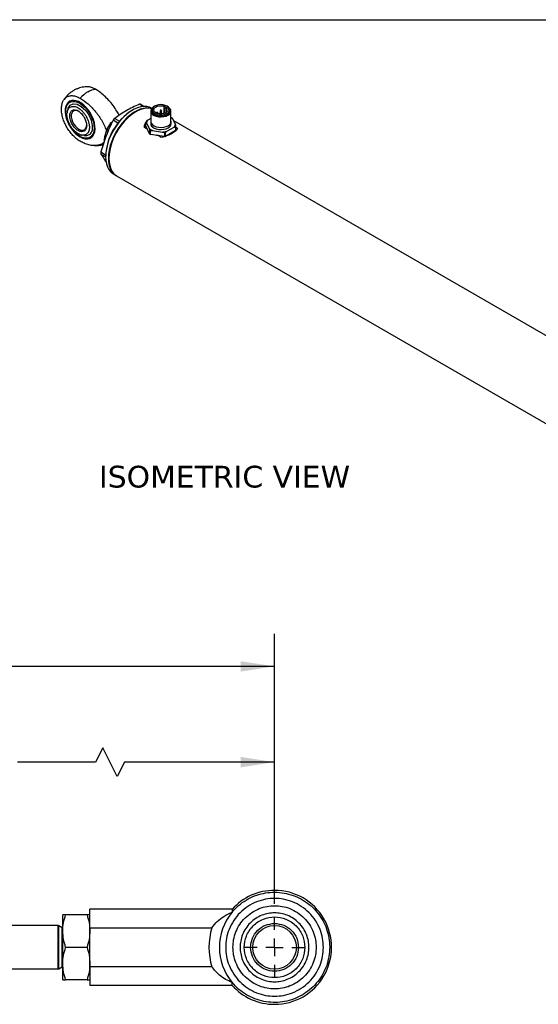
# Model space of a CAD drawing. Header units: inches. Extents: x 0.7 to 32.2, y 0.7 to 24.8.
# Tile 4 of 5: x 18.6 to 24.6, y 13.4 to 24.8. Entities that reach past the tile are written whole.
import ezdxf

# ---------------------------------------------------------------- set-up
doc = ezdxf.new("R2010")
doc.units = ezdxf.units.IN
doc.header["$LTSCALE"] = 3
doc.header["$MEASUREMENT"] = 0
doc.linetypes.add('SLD-Center', pattern=[0.75, 0.6, -0.05, 0.05, -0.05])
doc.linetypes.add('SLD-Solid', pattern=[0])
doc.layers.add('CENTER', color=40, linetype='SLD-Center')
doc.layers.add('DIMENSIONS', color=140, linetype='SLD-Solid', lineweight=25)
doc.layers.add('TEXT', color=140, linetype='SLD-Solid', lineweight=25)
doc.styles.add('SLDTEXTSTYLE0', font='VERDANA.TTF')
doc.dimstyles.new('SLDDIMSTYLE1', dxfattribs={"dimtxt": 0.254883, "dimasz": 0.39, "dimexe": 0, "dimexo": 0.0625, "dimgap": 0.063721, "dimtad": 0, "dimtih": 1, "dimtoh": 1, "dimrnd": 1e-09, "dimzin": 12, "dimdsep": 46, "dimtxsty": 'SLDTEXTSTYLE0', "dimsah": 1, "dimcen": 0.09, "dimadec": 0, "dimazin": 3, "dimtfac": 1, "dimtofl": 0, "dimtmove": 0, "dimatfit": 3, "dimfxl": 0, "dimfrac": 2, "dimtolj": 1, "dimtzin": 12, "dimarcsym": 0})

# ---------------------------------------------------------------- blocks, each defined once
blk = doc.blocks.new('_D_1')
at = {"layer": 'DIMENSIONS'}
for p, q in [((14.742, 15.082), (14.742, 16.579)), ((21.569, 14.573), (21.569, 16.579)), ((19.592, 16.37), (19.509, 16.204)), ((19.759, 16.037), (19.592, 16.37)), ((14.742, 16.204), (16.952, 16.204)), ((17.297, 16.204), (17.211, 16.204)), ((17.211, 16.204), (17.211, 15.798)), ((18.266, 16.204), (18.352, 16.204)), ((18.352, 16.204), (18.352, 15.798)), ((19.509, 16.204), (18.612, 16.204)), ((19.842, 16.204), (19.759, 16.037)), ((21.569, 16.204), (19.842, 16.204)), ((17.211, 15.798), (17.297, 15.798)), ((18.352, 15.798), (18.266, 15.798))]:
    blk.add_line(p, q, dxfattribs=at)
for points in [[(14.742, 16.204), (15.132, 16.144), (15.132, 16.264)], [(21.569, 16.204), (21.179, 16.264), (21.179, 16.144)]]:
    blk.add_solid(points, dxfattribs=at)
at = {"layer": 'DIMENSIONS', "char_height": 0.25, "attachment_point": 1, "style": 'SLDTEXTSTYLE0'}
for s, insert in [('14.75', (17.297, 16.578)), ('374.7', (17.297, 16.116))]:
    blk.add_mtext(s, dxfattribs=dict(at, insert=insert))
blk = doc.blocks.new('_D_6')
at = {"layer": 'DIMENSIONS'}
for p, q in [((4.991, 14.573), (4.991, 17.681)), ((21.569, 14.573), (21.569, 17.681)), ((17.727, 17.473), (17.56, 17.139)), ((17.81, 17.306), (17.727, 17.473)), ((4.991, 17.306), (12.887, 17.306)), ((13.233, 17.306), (13.147, 17.306)), ((13.147, 17.306), (13.147, 16.901)), ((14.202, 17.306), (14.288, 17.306)), ((14.288, 17.306), (14.288, 16.901)), ((17.477, 17.306), (14.548, 17.306)), ((17.56, 17.139), (17.477, 17.306)), ((21.569, 17.306), (17.81, 17.306)), ((13.147, 16.901), (13.233, 16.901)), ((14.288, 16.901), (14.202, 16.901))]:
    blk.add_line(p, q, dxfattribs=at)
for points in [[(4.991, 17.306), (5.381, 17.246), (5.381, 17.366)], [(21.569, 17.306), (21.179, 17.366), (21.179, 17.246)]]:
    blk.add_solid(points, dxfattribs=at)
at = {"layer": 'DIMENSIONS', "char_height": 0.25, "attachment_point": 1, "style": 'SLDTEXTSTYLE0'}
for s, insert in [('33.69', (13.233, 17.681)), ('855.8', (13.233, 17.219))]:
    blk.add_mtext(s, dxfattribs=dict(at, insert=insert))
blk = doc.blocks.new('SW_CENTERMARKSYMBOL_1')
at = {"layer": 'CENTER', "color": 0}
for p, q in [((0, 0.2), (0, 0.351)), ((-0.2, 0), (-0.351, 0)), ((0, 0), (-0.1, 0)), ((0, 0), (0, 0.1)), ((0, 0), (0, -0.1)), ((0, 0), (0.1, 0)), ((0.2, 0), (0.351, 0)), ((0, -0.2), (0, -0.351))]:
    blk.add_line(p, q, dxfattribs=at)

msp = doc.modelspace()

# ---------------------------------------------------------------- linework, layer by layer
for p, q in [((19.164, 23.698), (19.164, 23.693)), ((19.934, 23.71), (19.929, 23.707)), ((20.057, 23.752), (20.013, 23.777)), ((20.03, 23.776), (20.07, 23.752)), ((20.145, 23.698), (20.145, 23.577)), ((20.158, 23.729), (20.153, 23.732)), ((20.159, 23.713), (20.159, 23.698)), ((20.253, 23.701), (20.253, 23.677)), ((20.269, 23.677), (20.269, 23.701)), ((20.312, 23.75), (20.295, 23.74)), ((20.295, 23.74), (20.308, 23.732)), ((20.295, 23.74), (20.295, 23.67)), ((20.308, 23.732), (20.326, 23.742)), ((20.308, 23.681), (20.308, 23.732)), ((20.326, 23.684), (20.326, 23.742)), ((20.364, 23.698), (20.364, 23.713)), ((20.377, 23.577), (20.377, 23.698)), ((19.686, 23.561), (19.705, 23.578)), ((19.767, 23.56), (19.712, 23.592)), ((19.73, 23.614), (19.785, 23.582)), ((20.145, 23.614), (20.109, 23.593)), ((20.144, 23.577), (20.144, 23.553)), ((20.212, 23.677), (20.212, 23.675)), ((20.227, 23.67), (20.227, 23.677)), ((20.253, 23.677), (20.253, 23.666)), ((20.269, 23.666), (20.269, 23.677)), ((20.295, 23.677), (20.295, 23.67)), ((20.311, 23.675), (20.311, 23.677)), ((20.393, 23.615), (20.377, 23.624)), ((20.397, 23.61), (20.377, 23.621)), ((20.378, 23.553), (20.378, 23.577)), ((20.428, 23.544), (20.397, 23.61)), ((26.289, 20.19), (20.409, 23.584)), ((19.635, 23.462), (19.645, 23.488)), ((19.694, 23.556), (19.686, 23.561)), ((20.108, 23.487), (20.071, 23.508)), ((20.088, 23.528), (20.088, 23.568)), ((20.131, 23.435), (20.088, 23.528)), ((20.095, 23.563), (20.125, 23.497)), ((20.131, 23.476), (20.131, 23.435)), ((20.14, 23.43), (20.14, 23.47)), ((20.163, 23.475), (20.278, 23.457)), ((20.431, 23.475), (20.313, 23.407)), ((20.33, 23.465), (20.414, 23.514)), ((20.431, 23.515), (20.431, 23.475)), ((20.434, 23.482), (20.434, 23.522)), ((20.434, 23.512), (20.451, 23.502)), ((19.329, 23.407), (19.334, 23.404)), ((19.613, 23.362), (19.61, 23.363)), ((19.612, 23.359), (19.61, 23.363)), ((20.301, 23.405), (20.14, 23.43)), ((20.266, 23.395), (20.23, 23.416)), ((20.301, 23.446), (20.301, 23.405)), ((20.313, 23.407), (20.313, 23.447)), ((19.571, 23.228), (19.625, 23.196)), ((19.625, 23.173), (19.571, 23.204)), ((19.625, 23.18), (19.625, 23.174)), ((19.715, 22.974), (19.747, 22.956)), ((19.752, 22.953), (25.851, 19.432)), ((21.08, 14.51), (19.444, 14.51)), ((19.444, 14.298), (19.444, 14.51)), ((21.08, 14.51), (21.08, 14.477)), ((19.165, 14.447), (19.132, 14.447)), ((19.132, 14.26), (19.132, 14.447)), ((19.411, 14.447), (19.165, 14.447)), ((19.444, 14.447), (19.411, 14.447)), ((19.078, 14.322), (18.01, 14.322)), ((19.078, 13.823), (19.078, 14.322)), ((19.124, 14.297), (19.085, 14.32)), ((19.085, 14.072), (19.085, 14.32)), ((19.132, 14.297), (19.124, 14.297)), ((19.124, 14.072), (19.124, 14.297)), ((19.444, 14.298), (20.849, 14.298)), ((19.444, 13.847), (19.444, 14.298)), ((19.132, 13.885), (19.132, 14.26)), ((19.085, 13.825), (19.085, 14.072)), ((19.124, 13.847), (19.124, 14.072)), ((19.411, 14.072), (19.165, 14.072)), ((19.085, 13.825), (19.124, 13.847)), ((19.124, 13.847), (19.132, 13.847)), ((19.132, 13.697), (19.132, 13.885)), ((20.849, 13.847), (19.444, 13.847)), ((19.444, 13.847), (19.444, 13.635)), ((18.01, 13.823), (19.078, 13.823)), ((19.132, 13.697), (19.165, 13.697)), ((19.411, 13.697), (19.165, 13.697)), ((19.411, 13.697), (19.444, 13.697)), ((19.444, 13.635), (21.08, 13.635)), ((21.08, 13.635), (21.08, 13.668))]:
    msp.add_line(p, q)
at = {"flags": 128}
for points in [[(19.331, 23.4), (19.36, 23.386), (19.389, 23.378), (19.415, 23.377), (19.44, 23.382), (19.461, 23.393), (19.478, 23.41), (19.491, 23.432), (19.5, 23.46), (19.503, 23.491), (19.502, 23.525), (19.496, 23.562), (19.485, 23.6), (19.47, 23.637), (19.451, 23.674), (19.428, 23.708), (19.402, 23.739), (19.375, 23.766), (19.346, 23.789), (19.317, 23.806), (19.288, 23.817), (19.26, 23.821), (19.235, 23.819), (19.212, 23.811), (19.193, 23.797), (19.177, 23.777), (19.167, 23.752), (19.16, 23.723), (19.159, 23.69), (19.163, 23.654), (19.171, 23.617), (19.185, 23.579), (19.202, 23.542), (19.223, 23.507), (19.247, 23.474), (19.274, 23.444), (19.302, 23.42), (19.331, 23.4)], [(19.334, 23.796), (19.312, 23.807), (19.284, 23.817), (19.257, 23.82), (19.233, 23.816), (19.211, 23.807), (19.193, 23.791), (19.179, 23.77), (19.169, 23.745), (19.165, 23.715), (19.164, 23.698)], [(19.329, 23.788), (19.357, 23.768), (19.385, 23.744), (19.411, 23.715), (19.435, 23.682), (19.455, 23.647), (19.472, 23.61), (19.484, 23.573), (19.491, 23.537), (19.494, 23.502), (19.491, 23.471), (19.484, 23.443), (19.472, 23.42), (19.455, 23.402), (19.435, 23.39), (19.411, 23.385), (19.385, 23.386), (19.357, 23.393), (19.329, 23.407), (19.3, 23.426), (19.272, 23.451), (19.246, 23.48), (19.223, 23.513), (19.202, 23.548), (19.186, 23.585), (19.174, 23.622), (19.166, 23.658), (19.164, 23.693), (19.166, 23.724), (19.174, 23.752), (19.186, 23.775), (19.202, 23.793), (19.223, 23.805), (19.246, 23.81), (19.272, 23.809), (19.3, 23.801), (19.329, 23.788)], [(19.193, 23.728), (19.193, 23.73), (19.217, 23.766), (19.253, 23.782), (19.297, 23.777), (19.345, 23.752), (19.392, 23.71), (19.431, 23.655), (19.458, 23.594), (19.472, 23.532), (19.472, 23.515), (19.472, 23.515)], [(19.318, 23.693), (19.297, 23.703), (19.277, 23.706), (19.259, 23.702), (19.245, 23.691), (19.235, 23.675), (19.23, 23.654), (19.23, 23.63), (19.235, 23.603), (19.245, 23.575), (19.259, 23.549), (19.277, 23.524), (19.297, 23.504), (19.318, 23.489), (19.339, 23.48), (19.359, 23.477), (19.377, 23.481), (19.391, 23.491), (19.401, 23.507), (19.406, 23.528), (19.407, 23.54)], [(20.153, 23.732), (20.131, 23.742), (20.1, 23.75), (20.066, 23.752), (20.03, 23.748), (19.992, 23.737), (19.954, 23.721), (19.915, 23.698), (19.876, 23.67), (19.839, 23.637), (19.802, 23.6), (19.768, 23.559), (19.737, 23.514), (19.709, 23.467), (19.684, 23.418), (19.663, 23.369), (19.646, 23.318), (19.634, 23.269), (19.627, 23.221), (19.625, 23.174), (19.627, 23.131), (19.634, 23.091), (19.646, 23.055), (19.663, 23.024), (19.684, 22.998), (19.709, 22.978), (19.715, 22.974)], [(20.156, 23.726), (20.132, 23.732), (20.098, 23.734), (20.062, 23.729), (20.024, 23.719), (19.985, 23.702), (19.946, 23.68), (19.908, 23.652), (19.87, 23.619), (19.834, 23.582), (19.8, 23.54), (19.769, 23.496), (19.74, 23.449), (19.716, 23.4), (19.695, 23.35), (19.678, 23.3), (19.666, 23.25), (19.659, 23.202), (19.657, 23.156), (19.659, 23.113), (19.666, 23.073), (19.678, 23.037), (19.695, 23.006), (19.716, 22.98), (19.74, 22.96), (19.75, 22.954)], [(20.155, 23.725), (20.137, 23.729), (20.103, 23.731), (20.067, 23.726), (20.029, 23.716), (19.991, 23.699), (19.952, 23.677), (19.913, 23.649), (19.876, 23.616), (19.84, 23.579), (19.805, 23.537), (19.774, 23.493), (19.746, 23.446), (19.721, 23.397), (19.7, 23.347), (19.684, 23.297), (19.672, 23.247), (19.664, 23.199), (19.662, 23.153), (19.664, 23.11), (19.672, 23.07), (19.684, 23.034), (19.7, 23.003), (19.721, 22.977), (19.746, 22.957), (19.752, 22.953)], [(20.169, 23.739), (20.155, 23.725), (20.146, 23.708), (20.146, 23.692), (20.152, 23.675), (20.165, 23.66), (20.184, 23.648), (20.208, 23.638), (20.236, 23.632), (20.265, 23.631), (20.294, 23.634), (20.32, 23.64), (20.343, 23.651)], [(20.334, 23.671), (20.35, 23.683), (20.36, 23.698), (20.364, 23.713), (20.36, 23.728), (20.35, 23.742), (20.334, 23.755), (20.312, 23.764), (20.288, 23.77), (20.261, 23.772), (20.235, 23.77), (20.21, 23.764), (20.189, 23.755), (20.172, 23.742), (20.162, 23.728), (20.159, 23.713), (20.162, 23.698), (20.172, 23.683), (20.189, 23.671), (20.21, 23.662), (20.235, 23.656), (20.261, 23.654), (20.288, 23.656), (20.312, 23.662), (20.334, 23.671)], [(20.159, 23.698), (20.162, 23.683), (20.172, 23.668), (20.189, 23.656), (20.21, 23.647), (20.235, 23.641), (20.261, 23.639), (20.288, 23.641), (20.312, 23.647), (20.334, 23.656)], [(20.326, 23.742), (20.338, 23.73), (20.343, 23.716), (20.341, 23.702), (20.331, 23.688), (20.316, 23.677), (20.295, 23.67), (20.271, 23.666), (20.246, 23.666), (20.223, 23.671), (20.203, 23.679), (20.188, 23.691), (20.18, 23.704), (20.18, 23.719), (20.186, 23.732), (20.2, 23.744), (20.219, 23.753), (20.242, 23.759), (20.266, 23.76), (20.29, 23.757), (20.312, 23.75)], [(20.256, 23.698), (20.254, 23.699), (20.253, 23.701)], [(20.269, 23.701), (20.269, 23.701), (20.268, 23.699), (20.267, 23.698), (20.264, 23.697), (20.261, 23.696), (20.258, 23.697), (20.256, 23.698)], [(20.343, 23.651), (20.361, 23.664), (20.373, 23.679), (20.377, 23.696), (20.374, 23.713), (20.365, 23.728), (20.353, 23.739)], [(20.145, 23.586), (20.145, 23.571), (20.151, 23.554), (20.164, 23.539), (20.184, 23.527), (20.208, 23.517), (20.236, 23.511), (20.265, 23.51), (20.294, 23.512), (20.321, 23.519), (20.344, 23.53)], [(20.145, 23.577), (20.146, 23.571), (20.152, 23.555), (20.165, 23.54), (20.184, 23.527), (20.208, 23.518), (20.236, 23.512), (20.265, 23.51), (20.294, 23.513), (20.32, 23.52), (20.343, 23.53)], [(20.212, 23.675), (20.212, 23.675), (20.212, 23.677)], [(20.227, 23.677), (20.227, 23.677), (20.227, 23.675), (20.225, 23.673), (20.222, 23.673), (20.219, 23.672), (20.219, 23.672)], [(20.269, 23.677), (20.269, 23.677), (20.268, 23.675), (20.267, 23.673), (20.264, 23.673), (20.261, 23.672), (20.258, 23.673), (20.256, 23.673), (20.254, 23.675), (20.253, 23.677)], [(20.297, 23.673), (20.296, 23.675), (20.295, 23.677)], [(19.334, 23.404), (19.341, 23.4), (19.37, 23.388), (19.397, 23.382), (19.423, 23.382), (19.446, 23.388), (19.466, 23.401), (19.482, 23.419), (19.494, 23.442), (19.501, 23.47), (19.504, 23.502)], [(20.144, 23.553), (20.145, 23.547), (20.151, 23.53), (20.164, 23.515), (20.184, 23.503), (20.208, 23.493), (20.236, 23.487), (20.265, 23.486), (20.294, 23.488), (20.321, 23.495), (20.344, 23.505)]]:
    msp.add_lwpolyline(points, dxfattribs=at)
msp.add_circle((21.569, 14.072), 0.251)
for centre, radius, start, end in [((19.623, 23.575), 0.399, 120.6902, 137.0439), ((19.536, 23.725), 0.225, 97.2121, 121.2266), ((20.282, 23.152), 0.657, 122.4546, 177.5508), ((20.006, 23.606), 0.171, 81.9467, 87.8343), ((20.312, 23.703), 0.0514, 294.3096, 354.3702), ((20.256, 23.173), 0.687, 140.0404, 142.3705), ((20.156, 23.541), 0.0724, 151.9996, 156.1309), ((20.303, 23.684), 0.012, 242.664, 272.6026), ((20.308, 23.677), 0.0031, 317.8668, 358.5918), ((20.322, 23.581), 0.0559, 292.8864, 355.7934), ((20.324, 23.579), 0.0537, 291.8525, 7.1391), ((20.148, 23.502), 0.077, 140.5954, 175.5284), ((20.219, 23.618), 0.167, 238.2297, 241.7756), ((20.322, 23.557), 0.0564, 292.8864, 355.7934), ((20.368, 23.549), 0.0713, 331.975, 338.228), ((20.368, 23.509), 0.0713, 331.975, 338.228), ((20.219, 23.577), 0.167, 238.2297, 241.7756), ((20.263, 23.73), 0.286, 277.5559, 280.0302), ((20.263, 23.691), 0.288, 277.5596, 279.2682), ((19.971, 23.216), 0.401, 178.3307, 181.6693), ((21.569, 14.072), 0.656, 90.0001, 138.1701), ((21.569, 14.072), 0.656, 269.9999, 90.0001), ((21.569, 14.072), 0.634, 140.3905, 219.6095), ((19.078, 14.307), 0.015, 59.9972, 90.0022), ((21.569, 14.072), 0.755, 162.6281, 197.3719), ((19.078, 13.838), 0.015, 269.9972, 300.0031), ((21.569, 14.072), 0.656, 221.8299, 269.9999)]:
    msp.add_arc(centre, radius, start, end)
for points, knots in [([(19.407, 23.977), (19.397, 23.977), (19.379, 23.976), (19.352, 23.971), (19.324, 23.964), (19.292, 23.953), (19.259, 23.937), (19.226, 23.915), (19.194, 23.889), (19.166, 23.859), (19.15, 23.836), (19.142, 23.824)], [0, 0, 0, 0, 0.103231, 0.163008, 0.26305, 0.369366, 0.485399, 0.6083, 0.736452, 0.868464, 1, 1, 1, 1]), ([(19.508, 23.949), (19.496, 23.955), (19.472, 23.967), (19.438, 23.977), (19.417, 23.977), (19.407, 23.977)], [0, 0, 0, 0, 0.340027, 0.689914, 1, 1, 1, 1]), ([(19.78, 23.649), (19.772, 23.665), (19.751, 23.704), (19.712, 23.762), (19.663, 23.822), (19.61, 23.875), (19.558, 23.918), (19.524, 23.939), (19.508, 23.949)], [0, 0, 0, 0, 0.12433, 0.301267, 0.483229, 0.663799, 0.848688, 1, 1, 1, 1]), ([(19.331, 23.351), (19.317, 23.359), (19.303, 23.369), (19.283, 23.386), (19.276, 23.392), (19.262, 23.404), (19.256, 23.411), (19.236, 23.431), (19.224, 23.446), (19.206, 23.469), (19.201, 23.478), (19.19, 23.494), (19.185, 23.503), (19.17, 23.528), (19.161, 23.546), (19.149, 23.573), (19.145, 23.582), (19.139, 23.6), (19.133, 23.618), (19.128, 23.636), (19.124, 23.654), (19.122, 23.663), (19.118, 23.689), (19.117, 23.706), (19.117, 23.731), (19.117, 23.738), (19.119, 23.754), (19.12, 23.761), (19.124, 23.783), (19.128, 23.796), (19.136, 23.814), (19.139, 23.819), (19.145, 23.83), (19.149, 23.835), (19.161, 23.848), (19.17, 23.856), (19.19, 23.867), (19.2, 23.871), (19.218, 23.875), (19.224, 23.875), (19.236, 23.876), (19.243, 23.876), (19.262, 23.874), (19.275, 23.871), (19.303, 23.861), (19.317, 23.855), (19.331, 23.846)], [0, 0, 0, 0, 0.0625, 0.0625, 0.09375, 0.09375, 0.125, 0.125, 0.1875, 0.1875, 0.21875, 0.21875, 0.25, 0.25, 0.3125, 0.3125, 0.34375, 0.34375, 0.375, 0.40625, 0.40625, 0.4375, 0.4375, 0.5, 0.5, 0.53125, 0.53125, 0.5625, 0.5625, 0.625, 0.625, 0.65625, 0.65625, 0.6875, 0.6875, 0.75, 0.75, 0.8125, 0.8125, 0.84375, 0.84375, 0.875, 0.875, 0.9375, 0.9375, 1, 1, 1, 1]), ([(19.331, 23.846), (19.363, 23.828), (19.394, 23.806), (19.432, 23.773), (19.439, 23.766), (19.454, 23.752), (19.461, 23.744), (19.483, 23.722), (19.497, 23.706), (19.517, 23.681), (19.524, 23.673), (19.537, 23.655), (19.544, 23.646), (19.562, 23.619), (19.574, 23.601), (19.591, 23.572), (19.596, 23.562), (19.606, 23.542), (19.61, 23.532), (19.619, 23.512), (19.623, 23.502), (19.63, 23.482), (19.633, 23.472), (19.635, 23.462)], [0, 0, 0, 0, 0.25, 0.25, 0.3125, 0.3125, 0.375, 0.375, 0.5, 0.5, 0.5625, 0.5625, 0.625, 0.625, 0.75, 0.75, 0.8125, 0.8125, 0.875, 0.875, 0.9375, 0.9375, 1, 1, 1, 1]), ([(19.18, 23.661), (19.18, 23.662), (19.18, 23.666), (19.18, 23.671), (19.181, 23.675), (19.181, 23.68), (19.182, 23.685), (19.183, 23.689), (19.184, 23.694), (19.185, 23.698), (19.186, 23.702), (19.188, 23.706), (19.192, 23.717), (19.201, 23.731), (19.217, 23.745), (19.238, 23.753), (19.26, 23.753), (19.285, 23.747), (19.309, 23.736), (19.333, 23.719), (19.357, 23.698), (19.38, 23.67), (19.398, 23.644), (19.41, 23.622), (19.418, 23.605), (19.424, 23.588), (19.429, 23.571), (19.433, 23.556), (19.436, 23.542), (19.437, 23.532), (19.438, 23.525), (19.438, 23.518), (19.438, 23.514), (19.438, 23.512)], [0, 0, 0, 0, 0.01089, 0.02177, 0.032645, 0.043522, 0.054405, 0.065299, 0.07621, 0.087143, 0.098102, 0.109093, 0.12012, 0.184274, 0.250051, 0.31345, 0.37998, 0.437402, 0.499924, 0.558154, 0.619872, 0.684155, 0.749803, 0.785243, 0.815538, 0.850497, 0.879904, 0.911187, 0.941695, 0.956969, 0.97133, 0.985795, 1, 1, 1, 1]), ([(19.193, 23.728), (19.19, 23.72), (19.184, 23.704), (19.183, 23.686), (19.182, 23.677)], [0, 0, 0, 0, 0.473198, 1, 1, 1, 1]), ([(19.212, 23.642), (19.212, 23.657), (19.214, 23.67), (19.224, 23.692), (19.231, 23.7), (19.249, 23.711), (19.26, 23.713), (19.284, 23.71), (19.296, 23.706), (19.309, 23.699)], [0, 0, 0, 0, 0.25, 0.25, 0.5, 0.5, 0.75, 0.75, 1, 1, 1, 1]), ([(19.309, 23.699), (19.322, 23.691), (19.335, 23.681), (19.358, 23.656), (19.369, 23.642), (19.387, 23.61), (19.394, 23.594), (19.404, 23.561), (19.407, 23.545), (19.407, 23.53)], [0, 0, 0, 0, 0.25, 0.25, 0.5, 0.5, 0.75, 0.75, 1, 1, 1, 1]), ([(19.862, 23.701), (19.838, 23.687), (19.815, 23.673), (19.771, 23.644), (19.75, 23.629), (19.73, 23.614)], [0, 0, 0, 0, 0.5, 0.5, 1, 1, 1, 1]), ([(20.013, 23.777), (19.986, 23.765), (19.96, 23.753), (19.91, 23.728), (19.885, 23.715), (19.862, 23.701)], [0, 0, 0, 0, 0.5, 0.5, 1, 1, 1, 1]), ([(20.261, 23.707), (20.26, 23.707), (20.259, 23.707), (20.257, 23.706), (20.255, 23.705), (20.254, 23.704), (20.253, 23.702), (20.253, 23.701), (20.253, 23.701)], [0, 0, 0, 0, 0.273865, 0.382471, 0.563473, 0.748492, 0.938732, 1, 1, 1, 1]), ([(20.259, 23.706), (20.258, 23.706), (20.258, 23.705), (20.258, 23.704), (20.258, 23.704), (20.26, 23.703), (20.26, 23.703), (20.262, 23.703), (20.263, 23.703), (20.263, 23.704)], [0, 0, 0, 0, 0.25, 0.25, 0.5, 0.5, 0.75, 0.75, 1, 1, 1, 1]), ([(20.263, 23.704), (20.264, 23.704), (20.264, 23.705), (20.262, 23.707), (20.26, 23.707), (20.259, 23.706)], [0, 0, 0, 0, 0.5, 0.5, 1, 1, 1, 1]), ([(20.269, 23.701), (20.269, 23.701), (20.269, 23.703), (20.268, 23.705), (20.266, 23.706), (20.264, 23.707), (20.262, 23.707), (20.261, 23.707)], [0, 0, 0, 0, 0.138057, 0.358156, 0.576888, 0.738462, 1, 1, 1, 1]), ([(19.438, 23.512), (19.438, 23.51), (19.438, 23.507), (19.438, 23.503), (19.438, 23.498), (19.437, 23.492), (19.436, 23.484), (19.433, 23.473), (19.429, 23.462), (19.424, 23.451), (19.418, 23.442), (19.41, 23.434), (19.398, 23.426), (19.38, 23.42), (19.357, 23.419), (19.333, 23.425), (19.309, 23.437), (19.285, 23.453), (19.26, 23.475), (19.238, 23.502), (19.217, 23.533), (19.201, 23.567), (19.191, 23.593), (19.186, 23.611), (19.184, 23.621), (19.182, 23.631), (19.181, 23.641), (19.18, 23.651), (19.18, 23.657), (19.18, 23.661)], [0, 0, 0, 0, 0.009489, 0.018952, 0.028671, 0.043032, 0.058308, 0.088816, 0.120099, 0.149505, 0.184466, 0.214759, 0.250202, 0.31585, 0.380134, 0.441853, 0.500083, 0.562606, 0.620029, 0.686558, 0.749959, 0.815736, 0.879892, 0.900078, 0.920156, 0.940155, 0.960108, 0.980045, 1, 1, 1, 1]), ([(19.407, 23.53), (19.407, 23.515), (19.404, 23.502), (19.394, 23.48), (19.387, 23.472), (19.369, 23.462), (19.358, 23.459), (19.335, 23.462), (19.322, 23.466), (19.296, 23.481), (19.284, 23.491), (19.26, 23.516), (19.249, 23.531), (19.231, 23.562), (19.224, 23.579), (19.214, 23.611), (19.212, 23.628), (19.212, 23.642)], [0, 0, 0, 0, 0.125, 0.125, 0.25, 0.25, 0.375, 0.375, 0.5, 0.5, 0.625, 0.625, 0.75, 0.75, 0.875, 0.875, 1, 1, 1, 1]), ([(19.712, 23.592), (19.697, 23.564), (19.683, 23.535), (19.656, 23.476), (19.644, 23.446), (19.632, 23.415)], [0, 0, 0, 0, 0.5, 0.5, 1, 1, 1, 1]), ([(20.109, 23.593), (20.107, 23.592), (20.105, 23.591), (20.102, 23.589), (20.1, 23.587), (20.097, 23.585), (20.096, 23.583), (20.094, 23.58), (20.093, 23.579), (20.092, 23.577), (20.092, 23.576), (20.092, 23.575)], [0, 0, 0, 0, 0.25, 0.25, 0.5, 0.5, 0.75, 0.75, 0.875, 0.875, 1, 1, 1, 1]), ([(20.109, 23.593), (20.108, 23.592), (20.106, 23.59), (20.104, 23.587), (20.103, 23.584), (20.101, 23.581), (20.099, 23.578), (20.097, 23.573), (20.096, 23.568), (20.095, 23.565), (20.095, 23.563)], [0, 0, 0, 0, 0.099898, 0.19975, 0.299663, 0.399741, 0.500089, 0.666927, 0.833401, 1, 1, 1, 1]), ([(20.219, 23.683), (20.218, 23.683), (20.217, 23.683), (20.215, 23.682), (20.213, 23.681), (20.212, 23.679), (20.211, 23.678), (20.212, 23.677), (20.212, 23.677)], [0, 0, 0, 0, 0.273865, 0.382471, 0.563473, 0.748492, 0.938732, 1, 1, 1, 1]), ([(20.217, 23.68), (20.217, 23.68), (20.216, 23.68), (20.216, 23.681), (20.217, 23.682), (20.217, 23.682)], [0, 0, 0, 0, 0.5, 0.5, 1, 1, 1, 1]), ([(20.217, 23.682), (20.218, 23.682), (20.219, 23.682), (20.22, 23.682), (20.221, 23.682), (20.221, 23.682)], [0, 0, 0, 0, 0.5, 0.5, 1, 1, 1, 1]), ([(20.227, 23.677), (20.227, 23.677), (20.227, 23.679), (20.226, 23.681), (20.224, 23.682), (20.222, 23.683), (20.22, 23.683), (20.219, 23.683)], [0, 0, 0, 0, 0.138057, 0.358156, 0.576888, 0.738462, 1, 1, 1, 1]), ([(20.261, 23.683), (20.26, 23.683), (20.259, 23.683), (20.257, 23.682), (20.255, 23.681), (20.254, 23.679), (20.253, 23.678), (20.253, 23.677), (20.253, 23.677)], [0, 0, 0, 0, 0.274081, 0.382773, 0.563917, 0.749083, 0.939473, 1, 1, 1, 1]), ([(20.259, 23.682), (20.258, 23.681), (20.258, 23.68), (20.26, 23.679), (20.262, 23.679), (20.263, 23.68)], [0, 0, 0, 0, 0.5, 0.5, 1, 1, 1, 1]), ([(20.263, 23.68), (20.264, 23.68), (20.264, 23.681), (20.262, 23.683), (20.26, 23.683), (20.259, 23.682)], [0, 0, 0, 0, 0.5, 0.5, 1, 1, 1, 1]), ([(20.269, 23.677), (20.269, 23.677), (20.269, 23.679), (20.268, 23.681), (20.266, 23.682), (20.264, 23.683), (20.262, 23.683), (20.261, 23.683)], [0, 0, 0, 0, 0.13786, 0.358009, 0.576792, 0.738403, 1, 1, 1, 1]), ([(20.303, 23.683), (20.302, 23.683), (20.3, 23.683), (20.298, 23.682), (20.297, 23.681), (20.296, 23.679), (20.295, 23.678), (20.295, 23.677), (20.295, 23.677)], [0, 0, 0, 0, 0.273865, 0.382471, 0.563473, 0.748492, 0.938732, 1, 1, 1, 1]), ([(20.301, 23.68), (20.3, 23.68), (20.3, 23.68), (20.3, 23.681), (20.3, 23.682), (20.301, 23.682)], [0, 0, 0, 0, 0.5, 0.5, 1, 1, 1, 1]), ([(20.301, 23.682), (20.301, 23.682), (20.302, 23.682), (20.304, 23.682), (20.304, 23.682), (20.305, 23.682)], [0, 0, 0, 0, 0.5, 0.5, 1, 1, 1, 1]), ([(20.311, 23.677), (20.311, 23.677), (20.311, 23.679), (20.31, 23.681), (20.308, 23.682), (20.306, 23.683), (20.304, 23.683), (20.303, 23.683)], [0, 0, 0, 0, 0.138057, 0.358156, 0.576888, 0.738462, 1, 1, 1, 1]), ([(20.397, 23.61), (20.396, 23.612), (20.395, 23.614), (20.393, 23.616), (20.393, 23.616)], [0, 0, 0, 0, 0.631063, 1, 1, 1, 1]), ([(19.472, 23.515), (19.472, 23.502), (19.47, 23.471), (19.451, 23.435), (19.418, 23.411), (19.389, 23.413), (19.374, 23.414)], [0, 0, 0, 0, 0.1916227, 0.46149, 0.7313574, 1, 1, 1, 1]), ([(19.61, 23.363), (19.613, 23.382), (19.616, 23.399), (19.624, 23.435), (19.63, 23.452), (19.636, 23.469)], [0, 0, 0, 0, 0.5, 0.5, 1, 1, 1, 1]), ([(19.636, 23.469), (19.643, 23.486), (19.65, 23.502), (19.667, 23.532), (19.677, 23.547), (19.686, 23.561)], [0, 0, 0, 0, 0.5, 0.5, 1, 1, 1, 1]), ([(19.654, 23.506), (19.659, 23.515), (19.669, 23.534), (19.683, 23.549), (19.691, 23.557)], [0, 0, 0, 0, 0.490725, 1, 1, 1, 1]), ([(20.071, 23.508), (20.072, 23.524), (20.074, 23.544), (20.087, 23.558), (20.088, 23.56)], [0, 0, 0, 0, 0.857363, 1, 1, 1, 1]), ([(20.088, 23.568), (20.088, 23.569), (20.089, 23.57), (20.089, 23.571), (20.089, 23.571), (20.09, 23.571), (20.091, 23.57), (20.092, 23.568), (20.093, 23.565), (20.095, 23.563)], [0, 0, 0, 0, 0.125, 0.125, 0.25, 0.25, 0.5, 0.5, 1, 1, 1, 1]), ([(20.125, 23.497), (20.126, 23.496), (20.129, 23.494), (20.132, 23.492), (20.135, 23.49), (20.139, 23.487), (20.144, 23.484), (20.149, 23.481), (20.156, 23.478), (20.161, 23.476), (20.163, 23.475)], [0, 0, 0, 0, 0.099898, 0.19975, 0.299663, 0.399741, 0.500089, 0.666927, 0.833401, 1, 1, 1, 1]), ([(20.125, 23.497), (20.126, 23.496), (20.126, 23.494), (20.128, 23.491), (20.128, 23.49), (20.129, 23.486), (20.13, 23.484), (20.131, 23.481), (20.131, 23.48), (20.131, 23.478), (20.131, 23.476), (20.131, 23.476)], [0, 0, 0, 0, 0.25, 0.25, 0.5, 0.5, 0.75, 0.75, 0.875, 0.875, 1, 1, 1, 1]), ([(20.14, 23.47), (20.14, 23.471), (20.141, 23.472), (20.142, 23.473), (20.143, 23.474), (20.146, 23.475), (20.148, 23.475), (20.155, 23.476), (20.159, 23.476), (20.163, 23.475)], [0, 0, 0, 0, 0.125, 0.125, 0.25, 0.25, 0.5, 0.5, 1, 1, 1, 1]), ([(20.451, 23.502), (20.451, 23.497), (20.449, 23.493), (20.446, 23.486), (20.444, 23.483), (20.44, 23.479), (20.438, 23.476), (20.431, 23.469), (20.425, 23.464), (20.412, 23.454), (20.404, 23.449), (20.387, 23.439), (20.378, 23.434), (20.363, 23.427), (20.357, 23.425), (20.347, 23.42), (20.341, 23.418), (20.33, 23.414), (20.325, 23.412), (20.313, 23.408), (20.307, 23.406), (20.29, 23.401), (20.278, 23.398), (20.266, 23.395)], [0, 0, 0, 0, 0.125, 0.125, 0.1875, 0.1875, 0.25, 0.25, 0.375, 0.375, 0.5, 0.5, 0.625, 0.625, 0.6875, 0.6875, 0.75, 0.75, 0.8125, 0.8125, 0.875, 0.875, 1, 1, 1, 1]), ([(20.278, 23.457), (20.28, 23.457), (20.283, 23.457), (20.289, 23.458), (20.294, 23.459), (20.299, 23.459), (20.306, 23.46), (20.313, 23.461), (20.322, 23.463), (20.327, 23.465), (20.33, 23.465)], [0, 0, 0, 0, 0.099898, 0.19975, 0.299663, 0.399741, 0.500089, 0.666927, 0.833401, 1, 1, 1, 1]), ([(20.313, 23.447), (20.313, 23.448), (20.313, 23.45), (20.314, 23.452), (20.315, 23.453), (20.317, 23.455), (20.319, 23.457), (20.323, 23.461), (20.327, 23.463), (20.33, 23.465)], [0, 0, 0, 0, 0.125, 0.125, 0.25, 0.25, 0.5, 0.5, 1, 1, 1, 1]), ([(20.414, 23.514), (20.414, 23.514), (20.416, 23.516), (20.418, 23.519), (20.42, 23.522), (20.421, 23.525), (20.423, 23.529), (20.425, 23.533), (20.427, 23.538), (20.427, 23.542), (20.428, 23.544)], [0, 0, 0, 0, 0.099898, 0.19975, 0.299663, 0.399741, 0.500089, 0.666927, 0.833401, 1, 1, 1, 1]), ([(20.414, 23.514), (20.415, 23.514), (20.417, 23.515), (20.42, 23.517), (20.422, 23.517), (20.425, 23.518), (20.426, 23.519), (20.429, 23.518), (20.429, 23.518), (20.43, 23.517), (20.431, 23.516), (20.431, 23.515)], [0, 0, 0, 0, 0.25, 0.25, 0.5, 0.5, 0.75, 0.75, 0.875, 0.875, 1, 1, 1, 1]), ([(20.434, 23.522), (20.434, 23.523), (20.434, 23.524), (20.433, 23.527), (20.433, 23.528), (20.432, 23.531), (20.432, 23.533), (20.43, 23.538), (20.429, 23.541), (20.428, 23.544)], [0, 0, 0, 0, 0.125, 0.125, 0.25, 0.25, 0.5, 0.5, 1, 1, 1, 1]), ([(19.324, 23.43), (19.33, 23.427), (19.337, 23.424), (19.345, 23.422), (19.347, 23.421)], [0, 0, 0, 0, 0.761925, 1, 1, 1, 1]), ([(19.605, 23.338), (19.604, 23.338), (19.597, 23.329), (19.573, 23.316), (19.535, 23.302), (19.486, 23.299), (19.433, 23.307), (19.381, 23.325), (19.347, 23.343), (19.331, 23.351)], [0, 0, 0, 0, 0.00853, 0.131347, 0.309289, 0.487374, 0.668624, 0.849899, 1, 1, 1, 1]), ([(19.632, 23.415), (19.62, 23.385), (19.609, 23.354), (19.589, 23.291), (19.58, 23.26), (19.571, 23.228)], [0, 0, 0, 0, 0.5, 0.5, 1, 1, 1, 1]), ([(20.235, 23.415), (20.234, 23.416), (20.228, 23.416), (20.218, 23.417), (20.211, 23.419), (20.207, 23.42)], [0, 0, 0, 0, 0.1648205, 0.581826, 1, 1, 1, 1]), ([(20.278, 23.457), (20.28, 23.457), (20.282, 23.456), (20.287, 23.455), (20.289, 23.455), (20.293, 23.453), (20.295, 23.452), (20.298, 23.45), (20.299, 23.449), (20.3, 23.448), (20.301, 23.447), (20.301, 23.446)], [0, 0, 0, 0, 0.25, 0.25, 0.5, 0.5, 0.75, 0.75, 0.875, 0.875, 1, 1, 1, 1]), ([(19.495, 23.301), (19.504, 23.301), (19.53, 23.301), (19.564, 23.304), (19.589, 23.31), (19.596, 23.312)], [0, 0, 0, 0, 0.251673, 0.774597, 1, 1, 1, 1]), ([(19.571, 23.204), (19.58, 23.189), (19.589, 23.174), (19.609, 23.142), (19.62, 23.126), (19.632, 23.109)], [0, 0, 0, 0, 0.5, 0.5, 1, 1, 1, 1]), ([(22.131, 14.072), (22.13, 14.107), (22.126, 14.177), (22.095, 14.282), (22.043, 14.383), (21.97, 14.473), (21.88, 14.546), (21.779, 14.598), (21.674, 14.628), (21.569, 14.638), (21.464, 14.628), (21.359, 14.598), (21.259, 14.546), (21.169, 14.473), (21.096, 14.383), (21.044, 14.282), (21.012, 14.177), (21.009, 14.107), (21.007, 14.072)], [0, 0, 0, 0, 0.058258, 0.120006, 0.18432, 0.25, 0.31568, 0.379994, 0.441742, 0.5, 0.558258, 0.620006, 0.68432, 0.75, 0.81568, 0.879994, 0.941742, 1, 1, 1, 1]), ([(21.08, 14.477), (21.104, 14.503), (21.153, 14.556), (21.24, 14.618), (21.337, 14.666), (21.44, 14.696), (21.546, 14.709), (21.653, 14.704), (21.758, 14.681), (21.858, 14.641), (21.949, 14.584), (22.03, 14.513), (22.097, 14.429), (22.15, 14.336), (22.186, 14.235), (22.204, 14.129), (22.204, 14.021), (22.187, 13.915), (22.152, 13.814), (22.1, 13.72), (22.033, 13.636), (21.954, 13.564), (21.863, 13.507), (21.764, 13.465), (21.659, 13.441), (21.552, 13.435), (21.445, 13.447), (21.342, 13.477), (21.245, 13.524), (21.155, 13.586), (21.106, 13.64), (21.08, 13.668)], [0, 0, 0, 0, 0.034422, 0.068843, 0.103265, 0.137686, 0.172108, 0.20653, 0.240951, 0.275373, 0.309795, 0.344216, 0.378638, 0.413059, 0.447481, 0.481903, 0.516324, 0.550746, 0.585167, 0.619589, 0.654011, 0.688432, 0.722854, 0.757275, 0.791697, 0.826119, 0.86054, 0.894962, 0.929384, 0.963805, 1, 1, 1, 1]), ([(21.09, 14.072), (21.092, 14.101), (21.095, 14.162), (21.122, 14.251), (21.166, 14.337), (21.228, 14.413), (21.305, 14.476), (21.391, 14.52), (21.48, 14.546), (21.569, 14.554), (21.659, 14.546), (21.748, 14.52), (21.834, 14.476), (21.91, 14.413), (21.972, 14.337), (22.017, 14.251), (22.043, 14.162), (22.047, 14.101), (22.048, 14.072)], [0, 0, 0, 0, 0.058258, 0.120006, 0.18432, 0.25, 0.31568, 0.379994, 0.441742, 0.5, 0.558258, 0.620006, 0.68432, 0.75, 0.81568, 0.879994, 0.941742, 1, 1, 1, 1]), ([(19.132, 14.26), (19.133, 14.291), (19.137, 14.355), (19.156, 14.416), (19.165, 14.447)], [0, 0, 0, 0, 0.4927483, 1, 1, 1, 1]), ([(19.411, 14.447), (19.42, 14.417), (19.439, 14.356), (19.442, 14.292), (19.444, 14.26)], [0, 0, 0, 0, 0.497232, 1, 1, 1, 1]), ([(20.849, 14.298), (20.868, 14.323), (20.907, 14.373), (20.986, 14.434), (21.048, 14.462), (21.08, 14.477)], [0, 0, 0, 0, 0.321403, 0.637196, 1, 1, 1, 1]), ([(21.965, 14.072), (21.964, 14.096), (21.961, 14.146), (21.939, 14.22), (21.903, 14.291), (21.851, 14.354), (21.788, 14.406), (21.717, 14.443), (21.643, 14.464), (21.569, 14.471), (21.495, 14.464), (21.421, 14.443), (21.35, 14.406), (21.287, 14.354), (21.235, 14.291), (21.199, 14.22), (21.177, 14.146), (21.174, 14.096), (21.173, 14.072)], [0, 0, 0, 0, 0.058258, 0.120006, 0.184321, 0.25, 0.315679, 0.379994, 0.441742, 0.5, 0.558258, 0.620006, 0.684321, 0.75, 0.815679, 0.879994, 0.941742, 1, 1, 1, 1]), ([(21.22, 14.072), (21.225, 14.116), (21.232, 14.184), (21.275, 14.265), (21.32, 14.321), (21.376, 14.366), (21.458, 14.408), (21.569, 14.43), (21.681, 14.408), (21.762, 14.366), (21.818, 14.321), (21.863, 14.265), (21.906, 14.184), (21.914, 14.116), (21.918, 14.072)], [0, 0, 0, 0, 0.119728, 0.18418, 0.25, 0.315819, 0.380271, 0.499999, 0.619729, 0.684181, 0.75, 0.81582, 0.880272, 1, 1, 1, 1]), ([(21.294, 14.072), (21.298, 14.108), (21.306, 14.181), (21.37, 14.272), (21.461, 14.335), (21.533, 14.344), (21.569, 14.348)], [0, 0, 0, 0, 0.250001, 0.500001, 0.750002, 1, 1, 1, 1]), ([(21.569, 14.348), (21.605, 14.344), (21.677, 14.335), (21.769, 14.272), (21.832, 14.181), (21.841, 14.108), (21.845, 14.072)], [0, 0, 0, 0, 0.25, 0.500001, 0.75, 1, 1, 1, 1]), ([(19.165, 14.072), (19.156, 14.103), (19.137, 14.164), (19.133, 14.228), (19.132, 14.26)], [0, 0, 0, 0, 0.497232, 1, 1, 1, 1]), ([(19.444, 14.26), (19.442, 14.228), (19.439, 14.164), (19.42, 14.103), (19.411, 14.072)], [0, 0, 0, 0, 0.492749, 1, 1, 1, 1]), ([(19.132, 13.885), (19.133, 13.916), (19.137, 13.98), (19.156, 14.041), (19.165, 14.072)], [0, 0, 0, 0, 0.492748, 1, 1, 1, 1]), ([(19.411, 14.072), (19.42, 14.042), (19.439, 13.981), (19.442, 13.917), (19.444, 13.885)], [0, 0, 0, 0, 0.497232, 1, 1, 1, 1]), ([(21.007, 14.072), (21.009, 14.038), (21.012, 13.967), (21.044, 13.863), (21.096, 13.762), (21.169, 13.672), (21.259, 13.599), (21.359, 13.547), (21.464, 13.516), (21.569, 13.507), (21.674, 13.516), (21.779, 13.547), (21.88, 13.599), (21.97, 13.672), (22.043, 13.762), (22.095, 13.863), (22.126, 13.967), (22.13, 14.038), (22.131, 14.072)], [0, 0, 0, 0, 0.058258, 0.120006, 0.18432, 0.25, 0.31568, 0.379994, 0.441742, 0.5, 0.558258, 0.620006, 0.68432, 0.75, 0.81568, 0.879994, 0.941742, 1, 1, 1, 1]), ([(22.048, 14.072), (22.047, 14.043), (22.043, 13.983), (22.017, 13.894), (21.972, 13.808), (21.91, 13.731), (21.834, 13.669), (21.748, 13.625), (21.659, 13.599), (21.569, 13.591), (21.48, 13.599), (21.391, 13.625), (21.305, 13.669), (21.228, 13.731), (21.166, 13.808), (21.122, 13.894), (21.095, 13.983), (21.092, 14.043), (21.09, 14.072)], [0, 0, 0, 0, 0.058258, 0.120006, 0.18432, 0.25, 0.31568, 0.379994, 0.441742, 0.5, 0.558258, 0.620006, 0.68432, 0.75, 0.81568, 0.879994, 0.941742, 1, 1, 1, 1]), ([(21.173, 14.072), (21.174, 14.048), (21.177, 13.998), (21.199, 13.924), (21.235, 13.853), (21.287, 13.79), (21.35, 13.739), (21.421, 13.702), (21.495, 13.681), (21.569, 13.674), (21.643, 13.681), (21.717, 13.702), (21.788, 13.739), (21.851, 13.79), (21.903, 13.853), (21.939, 13.924), (21.961, 13.998), (21.964, 14.048), (21.965, 14.072)], [0, 0, 0, 0, 0.058258, 0.120006, 0.184321, 0.25, 0.315679, 0.379994, 0.441742, 0.5, 0.558258, 0.620006, 0.684321, 0.75, 0.815679, 0.879994, 0.941742, 1, 1, 1, 1]), ([(21.918, 14.072), (21.914, 14.028), (21.906, 13.961), (21.863, 13.88), (21.818, 13.824), (21.762, 13.778), (21.681, 13.736), (21.569, 13.715), (21.458, 13.736), (21.376, 13.778), (21.32, 13.824), (21.275, 13.88), (21.232, 13.961), (21.225, 14.028), (21.22, 14.072)], [0, 0, 0, 0, 0.119728, 0.18418, 0.25, 0.315819, 0.380271, 0.500001, 0.619729, 0.684181, 0.75, 0.81582, 0.880272, 1, 1, 1, 1]), ([(21.845, 14.072), (21.841, 14.036), (21.832, 13.964), (21.769, 13.872), (21.677, 13.811), (21.569, 13.79), (21.461, 13.811), (21.37, 13.872), (21.306, 13.964), (21.298, 14.036), (21.294, 14.072)], [0, 0, 0, 0, 0.125, 0.25, 0.375, 0.500001, 0.625, 0.75, 0.875, 1, 1, 1, 1]), ([(19.165, 13.697), (19.156, 13.728), (19.137, 13.789), (19.133, 13.853), (19.132, 13.885)], [0, 0, 0, 0, 0.497232, 1, 1, 1, 1]), ([(19.444, 13.885), (19.442, 13.853), (19.439, 13.789), (19.42, 13.728), (19.411, 13.697)], [0, 0, 0, 0, 0.492749, 1, 1, 1, 1]), ([(21.08, 13.668), (21.055, 13.679), (21.004, 13.701), (20.921, 13.758), (20.876, 13.814), (20.849, 13.847)], [0, 0, 0, 0, 0.27567, 0.568386, 1, 1, 1, 1])]:
    msp.add_open_spline(points, degree=3, knots=knots)
for points in [[(20.217, 23.68), (20.218, 23.679), (20.22, 23.679), (20.221, 23.68)], [(20.221, 23.68), (20.223, 23.68), (20.223, 23.681), (20.221, 23.682)], [(20.301, 23.68), (20.302, 23.679), (20.304, 23.679), (20.305, 23.68)], [(20.305, 23.68), (20.306, 23.68), (20.306, 23.681), (20.305, 23.682)]]:
    msp.add_open_spline(points, degree=3)
at = {"layer": 'TEXT'}
msp.add_line((0.75, 24.75), (32.25, 24.75), dxfattribs=at)

# ---------------------------------------------------------------- block references
at = {"layer": 'CENTER'}
msp.add_blockref('SW_CENTERMARKSYMBOL_1', (21.569, 14.072), dxfattribs=at)

# ---------------------------------------------------------------- texts
at = {"layer": 'TEXT', "insert": (19.548, 19.615), "char_height": 0.25, "attachment_point": 1, "style": 'SLDTEXTSTYLE0'}
msp.add_mtext('ISOMETRIC VIEW', dxfattribs=at)

# ---------------------------------------------------------------- dimensions: what is measured, and where the dimension line sits
at = {"layer": 'DIMENSIONS'}
for base, p1, p2, text, picture, middle in [((21.569, 17.306), (4.991, 14.423), (21.569, 14.423), '33.69', '_D_6', (13.718, 17.306)), ((14.742, 16.204), (21.569, 14.423), (14.742, 14.932), '14.75', '_D_1', (17.782, 16.204))]:
    dim = msp.add_linear_dim(base=base, p1=p1, p2=p2, text=text, dimstyle='SLDDIMSTYLE1', dxfattribs=at)
    dim.commit()
    dim.dimension.update_dxf_attribs({"geometry": picture, "text_midpoint": middle, "dimtype": 160})

doc.saveas('drawing.dxf')
